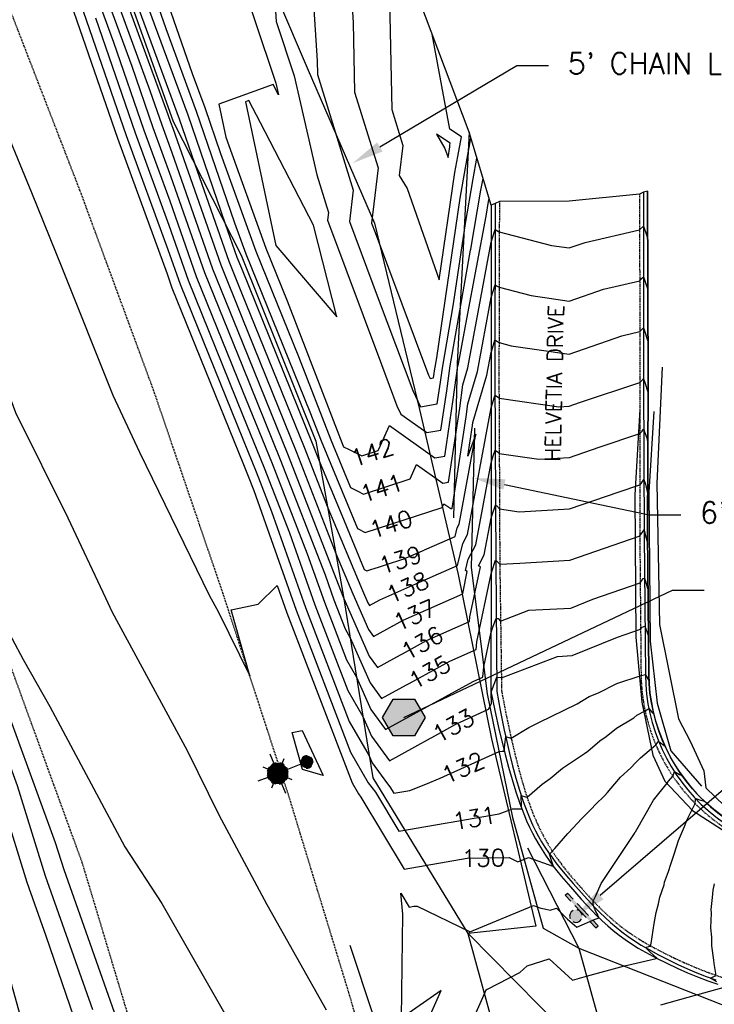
# Model space of a CAD drawing. Header units: feet. Extents: x 351431 to 355879, y 310968 to 329728.
# Tile 241 of 254: x 352441 to 352605, y 328402 to 328634. Entities that reach past the tile are written whole.
import ezdxf

# ---------------------------------------------------------------- set-up
doc = ezdxf.new("R2010")
doc.units = ezdxf.units.FT
doc.header["$MEASUREMENT"] = 0
doc.linetypes.add('D25', pattern=[0.375, 0.25, -0.125])
for name, color, linetype in [('ELIF', 153, 'LINKFENCE'), ('ELTCH-EG1', 253, 'Continuous'), ('ELTCN-EG1', 251, 'Continuous'), ('ELTNB-EG1', 55, 'Continuous'), ('ELTT', 3, 'Continuous'), ('ELUEU', 153, 'UE'), ('ELUTU', 153, 'UT'), ('ELYCB-BACK', 5, 'Continuous'), ('ELYCB-FL', 2, 'Continuous'), ('ELYSP', 1, 'D25'), ('ELYSS', 2, 'Continuous'), ('ESFLP', 4, 'Continuous'), ('ESFS', 153, 'Continuous'), ('ESGH', 1, 'Continuous'), ('ESMask', 155, 'Continuous'), ('ETFS', 6, 'Continuous'), ('ETGH', 4, 'Continuous'), ('ETIF', 4, 'Continuous'), ('ETRC', 2, 'Continuous'), ('ETTC', 252, 'Continuous')]:
    doc.layers.add(name, color=color, linetype=linetype)
doc.styles.add('ANNO-TOPO', font='simplex.shx')
doc.styles.add('L180', font='simplex.shx', dxfattribs={"height": 3.6})
doc.styles.add('L80', font='simplex', dxfattribs={"height": 4})
doc.styles.add('ROMANSM', font='romansm.shx')
doc.linetypes.add('LINKFENCE', pattern='A,0.25,-0.08,0.25,-0.08,["X",ROMANSM,S=0.08,R=0,X=-0.004,Y=-0.04],-0.12', length=0.78)
doc.linetypes.add('UE', pattern='A,0.25,-0.07,0.07,-0.07,0.07,-0.07,0.07,-0.07,0.25,-0.06,["UE",ROMANSM,S=0.08,R=0,X=-0.02,Y=-0.04],-0.175', length=1.225)
doc.linetypes.add('UT', pattern='A,0.25,-0.07,0.07,-0.07,0.07,-0.07,0.25,-0.08,["UT",ROMANSM,S=0.08,R=0,X=-0.04,Y=-0.04],-0.15', length=1.08)

# ---------------------------------------------------------------- blocks, each defined once
blk = doc.blocks.new('ESUFMALUM')
for p, q in [((0, -0.0295), (0, -0.0976)), ((-0.053, -0.0946), (-0.0354, -0.1123)), ((0.053, -0.0946), (0.0354, -0.1123)), ((-0.1, -0.1476), (-0.05, -0.1476)), ((-0.0354, -0.183), (-0.053, -0.2007)), ((0.0354, -0.183), (0.053, -0.2007)), ((0.05, -0.1476), (0.1, -0.1476)), ((0, -0.1976), (0, -0.2476))]:
    blk.add_line(p, q)
for centre, radius, start, end in [((0, 0), 0.0295, 153.6503, 206.3497), ((0, 0), 0.0295, 63.6503, 116.3497), ((0, 0), 0.0295, 333.6503, 26.3497), ((0, 0), 0.0295, 243.6503, 296.3497), ((0, -0.1476), 0.05, 166.7041, 193.2959), ((0, -0.1476), 0.05, 121.7041, 148.2959), ((0, -0.1476), 0.05, 76.7041, 103.2959), ((0, -0.1476), 0.05, 31.7041, 58.2959), ((0, -0.1476), 0.05, 346.7041, 13.2959), ((0, -0.1476), 0.05, 211.7041, 238.2959), ((0, -0.1476), 0.05, 301.7041, 328.2959), ((0, -0.1476), 0.05, 256.7041, 283.2959)]:
    blk.add_arc(centre, radius, start, end)
at = {"layer": 'ESMask'}
for points, const_width in [([(-0.0148, 0, 1), (0.0148, 0, 1)], 0.0295), ([(-0.025, -0.1476, 1), (0.025, -0.1476, 1)], 0.05)]:
    blk.add_lwpolyline(points, format="xyb", close=True, dxfattribs=dict(at, const_width=const_width))
blk = doc.blocks.new('ESIPUBSIGN')
at = {"layer": 'ESMask'}
h = blk.add_hatch(color=256, dxfattribs=at)
edge = h.paths.add_edge_path()
edge.add_arc((0, 0), 0.03, 90, 450)
for p, q in [((-0.03, 0.1047), (-0.0447, 0.1047)), ((-0.0447, 0.1047), (-0.0447, 0.066)), ((-0.03, 0.1047), (-0.03, 0.066)), ((-0.0447, 0.0381), (-0.0447, -0.0393)), ((-0.03, 0.0381), (-0.03, -0.0393)), ((-0.0447, -0.0672), (-0.0447, -0.1059)), ((-0.03, -0.0672), (-0.03, -0.1059)), ((-0.03, -0.1059), (-0.0447, -0.1059))]:
    blk.add_line(p, q)
for start, end in [(144.2314, 216.3563), (17.9702, 107.0495), (253.5383, 340.7883)]:
    blk.add_arc((0, 0), 0.03, start, end)
blk.add_solid([(-0.0447, -0.1059), (-0.03, -0.1059), (-0.0447, 0.1047), (-0.03, 0.1047)], dxfattribs=at)
blk = doc.blocks.new('TH')
blk.add_hatch(color=256).paths.add_polyline_path([(-0.05, 0.0866), (0.05, 0.0866), (0.1, 0), (0.05, -0.0866), (-0.05, -0.0866), (-0.1, 0)])
for p, q in [((-0.1, 0), (-0.05, 0.0866)), ((-0.05, 0.0866), (0.05, 0.0866)), ((0.05, 0.0866), (0.1, 0)), ((-0.05, -0.0866), (-0.1, 0)), ((0.1, 0), (0.05, -0.0866)), ((0.05, -0.0866), (-0.05, -0.0866))]:
    blk.add_line(p, q)

msp = doc.modelspace()

# ---------------------------------------------------------------- linework, layer by layer
at = {"layer": 'ELIF', "flags": 128}
for points in [[(352095.61, 329533.3), (352095.75, 329517.73), (352096.09, 329441.82), (352097.19, 329411.99), (352127.53, 329352.59), (352149.29, 329311.8), (352169.9, 329272.56), (352197.57, 329221.35), (352217.6, 329181.88), (352238.7, 329144.84), (352259.79, 329105.59), (352283.16, 329063.37), (352305.6, 329021.02), (352323.55, 328988.98), (352346.99, 328944.59), (352362.02, 328916.93), (352381.98, 328879.32), (352407.01, 328832.15), (352429.42, 328788.94), (352452.47, 328743.55), (352470.12, 328708.61), (352487.59, 328672.06), (352509.06, 328621.88), (352524.7, 328585.84), (352535.32, 328541.95), (352544.43, 328503.07), (352552.27, 328464.36), (352562.69, 328420.21), (352546.76, 328418.5), (352569.09, 328395.86), (352577.79, 328357.09), (352588.97, 328309.68), (352595.39, 328275.88), (352603.4, 328248.95), (352610.52, 328211.23), (352619.23, 328174.42), (352627.95, 328090.27), (352633.73, 328039.99), (352643.01, 327983.37), (352650.68, 327938.94), (352659.74, 327889), (352669.16, 327840.87), (352678.95, 327789.39), (352687.71, 327744.01), (352690.93, 327721.05)], [(352548.24, 328537.58), (352547.47, 328504.71), (352551.21, 328474.95), (352557.24, 328445.84), (352564.48, 328419.8), (352572.84, 328415.05), (352620.45, 328396.27), (352654.74, 328392.97), (352654.94, 328275.53)]]:
    msp.add_lwpolyline(points, dxfattribs=at)
at = {"layer": 'ELTCH-EG1', "flags": 128}
for points, elevation in [([(352509.97, 328704.83), (352503.88, 328673.45), (352512.8, 328657.63), (352518.45, 328651.39), (352519.64, 328633.11), (352520, 328616.73), (352525.52, 328598.9), (352523.97, 328585.89), (352524.81, 328583.66), (352537.43, 328550.05), (352537.8, 328549.28), (352538.58, 328549.41), (352538.74, 328550.44), (352538.83, 328551.1), (352539.36, 328554.12), (352544.89, 328591.78), (352546.13, 328598.92), (352547.41, 328605.88)], 145), ([(352446.8, 328379), (352435.97, 328417.63), (352433.33, 328427.35), (352421.49, 328462.17), (352417.72, 328474.34), (352404.2, 328516.23), (352402.66, 328521.01), (352395.87, 328542.52), (352397.89, 328544.59), (352398.8, 328550.43), (352409.63, 328523.82), (352411.58, 328518.57), (352427.59, 328477.41), (352431.49, 328466.75), (352442.72, 328430.62), (352447.19, 328417.98), (352459.41, 328382.45)], 125)]:
    msp.add_lwpolyline(points, dxfattribs=dict(at, elevation=elevation))
at = {"layer": 'ELTCN-EG1', "flags": 128}
for points, elevation in [([(352502.01, 328715.94), (352498.82, 328710.56), (352501.32, 328703.03), (352495.44, 328672.73), (352499.74, 328665.11), (352509.19, 328654.67), (352511.18, 328624.12), (352511.25, 328620.85), (352519.68, 328593.64), (352518.8, 328586.24), (352525.58, 328568.1), (352533.71, 328546.44), (352535.54, 328542.62), (352539.47, 328543.26), (352540.25, 328548.39), (352540.69, 328551.69), (352543.35, 328566.83), (352546.13, 328585.75), (352547.95, 328596.27), (352548.85, 328601.14)], 144), ([(352516.57, 328696.13), (352512.32, 328674.18), (352525.86, 328650.16), (352527.72, 328648.11), (352528.11, 328642.09), (352528.75, 328612.61), (352531.37, 328604.16), (352530.53, 328597.11), (352532.37, 328593.99), (352539.94, 328572.54), (352543.65, 328597.82), (352544.3, 328601.57), (352545.16, 328606.22), (352542.45, 328608), (352538.32, 328630.36)], 146), ([(352375.75, 328636.8), (352382.24, 328618.75), (352392.47, 328591.5), (352396.84, 328580.17), (352399.4, 328572.99), (352409.58, 328545.55), (352417.01, 328527.3), (352430.09, 328492.03), (352434.82, 328479.86), (352449.43, 328439.97), (352451.42, 328433.57), (352464.73, 328395.96)], 127), ([(352379.91, 328637.51), (352396.59, 328593.13), (352403.7, 328574.68), (352403.82, 328574.34), (352419.85, 328531.13), (352420.7, 328529.03), (352428.66, 328507.58), (352429.75, 328506.2), (352434.05, 328497.7), (352441.88, 328483.05), (352448.15, 328471.95), (352465.86, 328438.94), (352474.58, 328425.54), (352489.68, 328399.18)], 128), ([(352402.97, 328637.28), (352405.88, 328628.18), (352418.73, 328593.32), (352420.87, 328589.45), (352437.57, 328548.1), (352440.04, 328541.27), (352452.36, 328516.46), (352461.25, 328497.57), (352462.88, 328494.24), (352480.54, 328461.63), (352488.02, 328446.47), (352499.34, 328425.33), (352513.27, 328400.53)], 129), ([(352371.83, 328635.38), (352384.56, 328599.98), (352388.36, 328589.87), (352389.98, 328585.67), (352394.98, 328571.65), (352399.31, 328559.98), (352413.32, 328525.56), (352420.84, 328505.3), (352431.2, 328478.64), (352440.46, 328453.36), (352447.07, 328432.1), (352458.22, 328400.59)], 126), ([(352501.45, 328580.6), (352515.81, 328563.81), (352510.3, 328585.36), (352497.79, 328609.51), (352495.09, 328614.76), (352494.25, 328614.46), (352501.45, 328580.6)], 143), ([(352542.41, 328603.85), (352542.48, 328604.22), (352542.56, 328604.68), (352539.32, 328606.81), (352541.3, 328603.47), (352542.05, 328601.34), (352542.41, 328603.85)], 147), ([(352505.28, 328465.86), (352507.67, 328466.37), (352512.56, 328455.74), (352507.73, 328457.16), (352505.28, 328465.86)], 129), ([(352605.35, 328407.14), (352604.7, 328407.52), (352603.9, 328408.02), (352604.5, 328408.28), (352605.24, 328408.64), (352604.73, 328411.46), (352604.7, 328412.26), (352604.2, 328415.61), (352604.21, 328417.65), (352603.97, 328419.84), (352604.14, 328423.29), (352604.08, 328424.19), (352604.33, 328426.97), (352604.53, 328428.73), (352604.85, 328430.22)], 127), ([(352592.21, 328401.68), (352598.67, 328403.47), (352607.41, 328405.94)], 127)]:
    msp.add_lwpolyline(points, dxfattribs=dict(at, elevation=elevation))
at = {"layer": 'ELTT', "flags": 128}
for points in [[(352317.09, 328970.71), (352334.32, 328938.48), (352341.35, 328905.23), (352362.03, 328869.51), (352385.61, 328822.7), (352403.64, 328778.69), (352422.95, 328732.71), (352441.75, 328697.43), (352460, 328658.08), (352477.19, 328609.83), (352493.27, 328578.29), (352510.88, 328534.5), (352517.42, 328497.79), (352524.26, 328455.19), (352546.73, 328418.51), (352557.89, 328377.54), (352573.18, 328328.17), (352589.11, 328275.91), (352603.24, 328230.6), (352614.34, 328184.47), (352641.7, 328125.05), (352640.18, 328085.93), (352633.3, 328056.77)], [(352546.97, 328607.3), (352544.18, 328552.8), (352543.34, 328516.46)], [(352560.73, 328438.69), (352572.84, 328415.05), (352578.53, 328394.6), (352591.54, 328360.9), (352599.9, 328315.51), (352619.25, 328259.78), (352628.68, 328211.28), (352619.23, 328174.42), (352655.21, 328141.59), (352697.81, 328113.39), (352712.69, 328127.58), (352724.88, 328146.93)]]:
    msp.add_lwpolyline(points, dxfattribs=at)
at = {"layer": 'ELUEU', "flags": 128}
for points in [[(352587.21, 328541.95), (352586.07, 328521.86), (352586.29, 328488.33), (352587.71, 328472.97), (352590.27, 328460.49), (352593.11, 328454.39), (352599.69, 328447.46), (352610.3, 328440.68), (352621.85, 328437.37), (352652.05, 328434.93), (352670.28, 328434.99)], [(352590.56, 328541.51), (352589.35, 328522.47), (352589.71, 328487.41), (352591.29, 328472.8), (352594.54, 328461.54), (352601.75, 328453.23)]]:
    msp.add_lwpolyline(points, dxfattribs=at)
at = {"layer": 'ELUTU', "flags": 128}
msp.add_lwpolyline([(352592.53, 328551.9), (352591.25, 328524.63), (352591.89, 328491.32), (352596.37, 328469.1), (352599.1, 328463.83), (352602.3, 328456.84), (352602.83, 328452.85), (352607.18, 328448.55), (352619.75, 328441.07), (352638.12, 328438.22), (352651.4, 328436.89), (352651.08, 328417.59), (352650.11, 328394.64), (352655.18, 328395.6)], dxfattribs=at)
at = {"layer": 'ELYCB-BACK', "flags": 128}
msp.add_lwpolyline([(352589.01, 328593.42), (352589.19, 328547.89), (352589.07, 328512.95), (352589.32, 328479.62, 0.449046), (352637, 328438.46)], format="xyb", dxfattribs=at)
msp.add_lwpolyline([(352552.2, 328590.09), (352552.19, 328549.65), (352552.17, 328505.74), (352552.08, 328475.58), (352553.02, 328471.07), (352554.1, 328466.32), (352554.76, 328463.58), (352555.49, 328460.69), (352556.28, 328457.73), (352557.12, 328454.77), (352558.01, 328451.89), (352558.94, 328449.16), (352559.9, 328446.66), (352560.56, 328445.08), (352561.24, 328443.59), (352561.93, 328442.16), (352562.65, 328440.79), (352563.4, 328439.47), (352564.18, 328438.19), (352564.99, 328436.94), (352565.85, 328435.71), (352566.74, 328434.48), (352567.69, 328433.25), (352568.69, 328432.02), (352570.87, 328429.47), (352573.44, 328426.58), (352574.68, 328425.23), (352575.91, 328423.93), (352577.14, 328422.68), (352578.38, 328421.48), (352579.66, 328420.32), (352580.97, 328419.21), (352582.33, 328418.13), (352583.76, 328417.08), (352585.27, 328416.06), (352586.87, 328415.06), (352588.57, 328414.09), (352591.14, 328412.73), (352593.63, 328411.48), (352596.07, 328410.33), (352598.47, 328409.27), (352600.86, 328408.3), (352603.23, 328407.39), (352605.62, 328406.54)], dxfattribs=at)
at = {"layer": 'ELYCB-FL', "flags": 128}
msp.add_lwpolyline([(352588.14, 328593.19), (352588.08, 328548.52), (352588.22, 328512.31), (352588.55, 328479.44, 0.452535), (352637.14, 328437.48)], format="xyb", dxfattribs=at)
msp.add_lwpolyline([(352553.13, 328590.5), (352553.08, 328549.71), (352553.26, 328505.73), (352553.52, 328475.54), (352554.34, 328471.11), (352555.29, 328466.44), (352555.88, 328463.75), (352556.54, 328460.91), (352557.26, 328458.01), (352558.04, 328455.11), (352558.86, 328452.28), (352559.73, 328449.6), (352560.64, 328447.14), (352561.29, 328445.59), (352561.95, 328444.12), (352562.64, 328442.71), (352563.35, 328441.37), (352564.09, 328440.08), (352564.87, 328438.82), (352565.68, 328437.59), (352566.54, 328436.38), (352567.44, 328435.18), (352568.38, 328433.98), (352570.43, 328431.53), (352571.53, 328430.27), (352574.11, 328427.38), (352576.59, 328424.72), (352577.83, 328423.47), (352579.07, 328422.27), (352580.35, 328421.1), (352581.66, 328419.98), (352583.02, 328418.88), (352584.45, 328417.82), (352585.96, 328416.79), (352587.55, 328415.78), (352589.25, 328414.79), (352591.64, 328413.49), (352593.96, 328412.29), (352596.23, 328411.19), (352598.47, 328410.18), (352600.7, 328409.25), (352602.91, 328408.38), (352605.15, 328407.57)], dxfattribs=at)
at = {"layer": 'ELYSP', "flags": 128}
for points in [[(353471.72, 327016.93), (353473.34, 327010.98), (353472.52, 327009.02), (353471.62, 327006.97), (353470.51, 327004.55), (353469.26, 327002.01), (353468.62, 327000.78), (353467.98, 326999.62), (353467.34, 326998.56), (353466.65, 326997.54), (353465.94, 326996.63), (353465.19, 326995.8), (353464.4, 326995.03), (353463.54, 326994.28), (353462.13, 326993.13), (353461.13, 326992.37), (353460.16, 326991.7), (353459.21, 326991.1), (353458.24, 326990.54), (353457.22, 326990.02), (353455.54, 326989.23), (353454.49, 326988.79), (353453.49, 326988.42), (353452.52, 326988.1), (353451.54, 326987.83), (353448.89, 326987.21), (353447.91, 326987.04), (353446.82, 326986.91), (353444.77, 326986.74), (353443.53, 326986.67), (353388.81, 326985.74), (353337.93, 326985.19), (353285.83, 326984.43), (353278.62, 326984.26), (353275.06, 326984.3), (353251.07, 326983.96), (353247.35, 326983.9), (353235.33, 326983.74), (353183.52, 326983), (353128.81, 326982.2), (353075.89, 326981.55), (353023, 326980.85), (353003.29, 326980.55), (352993.9, 326981.65), (352990.75, 326982.77), (352987.72, 326983.93), (352986.57, 326984.42), (352985.51, 326984.9), (352984.15, 326985.64), (352982.5, 326986.63), (352981, 326987.59), (352980.26, 326988.11), (352979.11, 326989.01), (352976.77, 326990.94), (352975.7, 326991.85), (352974.68, 326992.79), (352973.68, 326993.8), (352972.7, 326994.93), (352972.21, 326995.56), (352971.5, 326996.53), (352970.77, 326997.61), (352969.31, 326999.92), (352967.94, 327002.27), (352966.75, 327004.39), (352965.3, 327007.13), (352962.8, 327012.74), (352957.95, 327026.2), (352945.57, 327052.16), (352923.15, 327098.73), (352900.12, 327145.49), (352876.71, 327192.33), (352852.27, 327239.45), (352828.96, 327285.33), (352805.94, 327331.02), (352784.84, 327377.71), (352765.38, 327424.66), (352747.38, 327470.35), (352729.62, 327519.27), (352711.13, 327568.23), (352695.97, 327611.17), (352680.91, 327659.05), (352668.26, 327707.91), (352656.73, 327756.8), (352645.41, 327805.7), (352634.18, 327854.5), (352629.81, 327868.64), (352624.01, 327903.23), (352616.53, 327952.87), (352608.23, 328002.03), (352600.06, 328051.62), (352591.29, 328101.07), (352580.88, 328154.88), (352570.37, 328203.91), (352559.3, 328252.38), (352547.15, 328301.25), (352534.24, 328349.81), (352518.99, 328403.42), (352504.39, 328451.26), (352488.93, 328498.79), (352472.68, 328546.31), (352455.4, 328593.22), (352428.81, 328661.94), (352411.59, 328708.61), (352393.97, 328755.74), (352373.41, 328801.56), (352361.41, 328828.11), (352340.34, 328873.39), (352318.03, 328918.29), (352294.6, 328962.5), (352287.43, 328978.54), (352284.98, 328987.24), (352274.18, 329000.14), (352270.06, 329005.4), (352268.05, 329008.33), (352245.45, 329048.88), (352220.78, 329092.58), (352196.74, 329136.66), (352173.48, 329180.77), (352149.62, 329224.82), (352125.54, 329268.72), (352101.8, 329312.58), (352077.73, 329356.42), (352053.85, 329400.26), (352028.64, 329446.1), (352005.1, 329487.53), (352002.23, 329492.52), (352001.22, 329494.95), (352003.34, 329495.44), (352005.77, 329496.35), (352007.01, 329499.72), (352007.48, 329505.59), (351999.79, 329504.42), (351998.98, 329504.41), (351997.72, 329504.42, -0.123639), (351998.25, 329529.38), (352000.21, 329534.16), (352001.79, 329537.24), (352004.97, 329541.63), (352015.31, 329551.42), (352026.23, 329556.61), (352036.34, 329559.87), (352047.35, 329562.38), (352057.58, 329563.77), (352099.51, 329564.28)], [(351862.52, 329554.66), (351868.48, 329538.31), (351869.42, 329535.95), (351870.63, 329533.34), (351871.84, 329531.02), (351898.68, 329481.43), (351924.63, 329434.28), (351928.34, 329428.36), (351931.88, 329424.34), (351933, 329422.54), (351952.19, 329389.41), (351978.48, 329342.28), (352004.81, 329294.75), (352030.84, 329247.33), (352060.63, 329194.08), (352086.79, 329146.62), (352116.65, 329092.67), (352140.95, 329048.32), (352164.81, 329004.89), (352188.15, 328962.14), (352212.85, 328916.49), (352228.2, 328887.95), (352236.33, 328872.41), (352258.49, 328829.36), (352280.54, 328783.38), (352290.03, 328762.79), (352309.71, 328719.23), (352329.72, 328673.69), (352349.1, 328626.81), (352367.07, 328581.15), (352373.57, 328564.01), (352390.32, 328517.88), (352406.22, 328471.17), (352421.7, 328424.27), (352436.86, 328376.11), (352450.25, 328329.8), (352462.61, 328281.12), (352475.09, 328231.87), (352486.25, 328185.11), (352496.74, 328135.09), (352505.62, 328086.27), (352514.54, 328033.94), (352521.76, 327989.77), (352531.3, 327933.73), (352538.7, 327889.39), (352547.72, 327833.41), (352554.93, 327789.91), (352563.81, 327734.73), (352571.11, 327689.55), (352579.84, 327635.26), (352587.38, 327589.57), (352596.28, 327533.25), (352603.29, 327489.34), (352612.56, 327432.99), (352619.66, 327389.61), (352628.79, 327333.57), (352636.36, 327289.78), (352645.14, 327234.58), (352652.62, 327189.46), (352661.63, 327134.08), (352668.69, 327089.35), (352675.89, 327044.48), (352682.73, 327000.59), (352686.56, 326976.32), (352694.26, 326927.21), (352698.66, 326895.64), (352706.97, 326847.16), (352714.25, 326799.55), (352722.48, 326747.2), (352729.75, 326701.34), (352737.97, 326649.53), (352746.56, 326595.61), (352754.07, 326548.63), (352762.09, 326498.76), (352770.28, 326448.66), (352778.28, 326399.02), (352786.42, 326348.21), (352794.41, 326298.89), (352802.47, 326248.63), (352810.51, 326199.31), (352818.65, 326148.92), (352826.64, 326099.4), (352835.05, 326048.43), (352843, 325999.3), (352851.33, 325946.41), (352858.97, 325899.03), (352867.02, 325848.86), (352874.94, 325799.46), (352883.36, 325747.23), (352891.16, 325699.21), (352899.48, 325647.1), (352907.27, 325599.21), (352915.42, 325548.05), (352923.22, 325499.12), (352931.65, 325447.72), (352940.42, 325398.62), (352949.15, 325347.91), (352957.47, 325299.11), (352966.11, 325246.23), (352973.26, 325199.22), (352981.71, 325147.47), (352989.51, 325099.49), (352994.9, 325068.59), (353000.4, 325032.81), (353006.91, 324993.6), (353012.12, 324957.22), (353021.58, 324898.88), (353029.63, 324849.76), (353037.69, 324799.9), (353045.8, 324751.02), (353054.11, 324701.43), (353062.02, 324652.29), (353070.04, 324602.96), (353077.96, 324553.87), (353085.91, 324505.09), (353094.14, 324454.84), (353102.2, 324406.14), (353110.06, 324356.36), (353118.02, 324307.22), (353125.92, 324257.7), (353133.91, 324207.71), (353141.65, 324159.13), (353149.64, 324109.53), (353157.86, 324060.15), (353165.85, 324010.86), (353173.75, 323961.19), (353181.54, 323912.02), (353189.31, 323862.86), (353197.18, 323812.79), (353205.17, 323763.84), (353213.16, 323713.91), (353220.85, 323664.89), (353228.93, 323615.88), (353236.82, 323566.31), (353244.93, 323517.07), (353252.73, 323467.46), (353260.77, 323417.72), (353268.41, 323368.86), (353276.49, 323319.6), (353284.34, 323270.41), (353292.33, 323221.36), (353299.99, 323171.68), (353307.93, 323122.47), (353316.1, 323072.76), (353323.86, 323023.29), (353332.53, 322971.2), (353340.22, 322922.22), (353347.13, 322874.57), (353353.74, 322823.54), (353359.62, 322773.77), (353365.17, 322724.35), (353370.3, 322674.05), (353375.32, 322625.03), (353379.87, 322575.18), (353384.18, 322525.33), (353387.85, 322475.76), (353391.39, 322426.12), (353394.47, 322376.08), (353397.29, 322326.88), (353399.17, 322276.61), (353401.08, 322227.34), (353402.1, 322175.29), (353403.06, 322127.63), (353403.66, 322075.2), (353403.64, 322026.39), (353403.67, 321975.84), (353403.97, 321926.36), (353403.89, 321875.83), (353404, 321870.12), (353405.85, 321868.24), (353409.01, 321827.04), (353412.79, 321812.81), (353417.65, 321807.44), (353422.66, 321811.83), (353426.67, 321827.75), (353429.86, 321842.46), (353429.64, 321876.49), (353429.54, 321926.15), (353429.75, 321976.4), (353429.79, 322027.56), (353429.97, 322076.64), (353429.72, 322128.27), (353429.25, 322177.1), (353428.85, 322227.79), (353428.22, 322277.97), (353427.15, 322328.04), (353425.56, 322378.43), (353423.62, 322427.85), (353421.45, 322478.53), (353418.44, 322525.97), (353414.47, 322578.5), (353410.55, 322629.29), (353406.58, 322678.66), (353401.12, 322728.54), (353395.2, 322777.93), (353389.23, 322827.82), (353382.69, 322878.03), (353375.18, 322928.17), (353367.76, 322976.62), (353359.81, 323029.14), (353352.32, 323077.72), (353344.64, 323128.12), (353336.86, 323177.53), (353329.17, 323226.11), (353321.25, 323275.45), (353313.08, 323325.09), (353304.98, 323374.58), (353296.9, 323424.28), (353289.12, 323472.69), (353281.01, 323522.56), (353272.96, 323571.98), (353264.82, 323621.91), (353256.83, 323670.94), (353248.87, 323720.32), (353240.85, 323769.6), (353233.06, 323818.82), (353224.88, 323868.78), (353216.97, 323917.79), (353209, 323967.62), (353201.01, 324016.34), (353192.87, 324065.93), (353184.88, 324115.09), (353176.89, 324164.41), (353168.84, 324213.83), (353160.97, 324263.08), (353152.94, 324312.58), (353144.91, 324361.58), (353136.98, 324411.25), (353129.01, 324459.9), (353120.97, 324509.72), (353111.8, 324559.29), (353103.71, 324608.2), (353096.64, 324657.7), (353088.4, 324707.05), (353080.52, 324756.9), (353072.54, 324806.18), (353064.63, 324854.91), (353056.29, 324905.17), (353046.88, 324963), (353040.5, 325001.65), (353034.51, 325038.43), (353032.08, 325056.91), (353025.4, 325088.03), (353026.74, 325090.76), (353025.08, 325099.84), (353017.26, 325149.09), (353009.07, 325199.67), (353001.18, 325249.31), (352992.9, 325300.49), (352985.13, 325349.2), (352977.11, 325399.98), (352969.08, 325449.2), (352960.89, 325500.26), (352953.27, 325549.21), (352944.97, 325600.34), (352937.08, 325649), (352928.75, 325700.88), (352920.89, 325749.35), (352912.73, 325800.14), (352904.9, 325849.4), (352896.71, 325900.39), (352888.84, 325949.1), (352880.4, 326000.29), (352872.64, 326049.08), (352864.39, 326099.28), (352856.34, 326149.02), (352848.26, 326199.2), (352840.19, 326249.08), (352832.22, 326298.89), (352824.01, 326349.18), (352815.93, 326399.61), (352807.57, 326449.38), (352799.67, 326499.18), (352791.56, 326549.6), (352782.84, 326599.22), (352774.42, 326655.56), (352766.72, 326704.51), (352759.08, 326752.71), (352751.12, 326803.37), (352743.48, 326851.72), (352736.98, 326891.46), (352731.78, 326926.57), (352723.7, 326979.14), (352719.25, 327005.2), (352712.08, 327050.01), (352704.85, 327094.46), (352697.35, 327139.97), (352688.23, 327195.49), (352680.89, 327240.25), (352672.13, 327294.7), (352664.68, 327340.33), (352655.67, 327395.92), (352648.53, 327439.83), (352639.52, 327495.27), (352632.47, 327539.74), (352623.57, 327595.47), (352616.32, 327639.82), (352607.25, 327696.56), (352600.2, 327740.15), (352591.08, 327795.89), (352583.74, 327839.91), (352574.34, 327896.71), (352567.07, 327939.86), (352557.56, 327996.32), (352550.22, 328040.19), (352541.44, 328091.31), (352531.4, 328143.34), (352531.45, 328143.34), (352520.62, 328192.63), (352509.03, 328240.63), (352496.55, 328290.59), (352483.55, 328339.04), (352470.58, 328386.05), (352455.86, 328435.02), (352438.97, 328481.36), (352424.2, 328530.36), (352407.62, 328575.42), (352400.09, 328594.71), (352382.61, 328639.43), (352363.23, 328687.59), (352344.26, 328731.71), (352323.27, 328778.58), (352313.92, 328797.66), (352289.67, 328845.52), (352266.59, 328888.4), (352258.52, 328902.89), (352241.23, 328932.66), (352222.63, 328964.17), (352215.23, 328975.86), (352188.32, 329018), (352161.34, 329060.22), (352134.23, 329102.69), (352100.69, 329155.16), (352074.93, 329201.67), (352045.48, 329255.23), (352019.65, 329301.99), (351992.93, 329350.38), (351967.17, 329397.28), (351942.01, 329443.17), (351916.49, 329489.9), (351902.82, 329514.6), (351891.6, 329531.22), (351884.34, 329540.62), (351870.15, 329558.58, 1.1946), (351862.45, 329554.85)], [(352587.17, 328592.67), (352587.24, 328548.57), (352587.23, 328511.79), (352587.52, 328479.57, 0.443283), (352636.47, 328436.35)]]:
    msp.add_lwpolyline(points, format="xyb", dxfattribs=at)
msp.add_lwpolyline([(352554.13, 328590.98), (352554.02, 328549.75), (352554.22, 328505.74), (352554.65, 328475.63), (352555.48, 328471.27), (352556.44, 328466.67), (352557.03, 328464.02), (352557.68, 328461.23), (352558.4, 328458.37), (352559.17, 328455.5), (352559.98, 328452.71), (352560.83, 328450.07), (352561.71, 328447.64), (352562.33, 328446.09), (352562.97, 328444.62), (352563.62, 328443.22), (352564.29, 328441.87), (352564.99, 328440.57), (352565.73, 328439.3), (352566.5, 328438.06), (352567.31, 328436.84), (352568.16, 328435.63), (352569.07, 328434.43), (352570.03, 328433.21), (352571.05, 328431.97), (352572.13, 328430.71), (352574.66, 328427.87), (352575.89, 328426.54), (352577.11, 328425.26), (352578.33, 328424.04), (352579.57, 328422.87), (352580.84, 328421.74), (352582.15, 328420.65), (352583.5, 328419.6), (352584.92, 328418.57), (352586.42, 328417.57), (352588, 328416.6), (352589.68, 328415.64), (352592.13, 328414.33), (352594.51, 328413.13), (352596.84, 328412.03), (352599.13, 328411.02), (352601.41, 328410.08), (352603.67, 328409.2), (352605.96, 328408.39), (352608.27, 328407.61), (352610.62, 328406.87), (352613.03, 328406.15), (352618.09, 328404.73), (352620.78, 328404.01), (352622.13, 328403.71), (352623.59, 328403.48), (352625.13, 328403.31), (352626.71, 328403.2), (352628.28, 328403.13), (352629.82, 328403.11), (352632.62, 328403.13), (352634.8, 328403.21), (352636.2, 328403.3), (352660.27, 328403.46)], dxfattribs=at)
at = {"layer": 'ELYSS', "flags": 128}
msp.add_lwpolyline([(352518.87, 328415.74), (352529.91, 328382.62), (352545.9, 328316.2), (352558.89, 328267.45), (352567.68, 328232.64), (352578.5, 328183.68), (352592.36, 328127.43), (352599.28, 328085.68), (352607.72, 328037.73), (352615.48, 327983.68), (352622.58, 327934.19), (352630.35, 327884.48), (352641.47, 327835.72), (352652.14, 327786.28), (352663.45, 327734.26), (352675.37, 327681.56), (352691.51, 327634.52), (352703.37, 327630.11), (352707.14, 327622.05), (352701.02, 327606.48)], dxfattribs=at)
at = {"layer": 'ETFS', "linetype": 'ByBlock', "lineweight": -2}
msp.add_lwpolyline([(352577.88, 328427.5), (352708.16, 328539.47)], dxfattribs=at)
at = {"layer": 'ETFS'}
msp.add_solid([(352578.69, 328426.55), (352572.19, 328422.61), (352577.07, 328428.45)], dxfattribs=at)
at = {"layer": 'ETGH', "linetype": 'ByBlock', "lineweight": -2}
msp.add_line((352594.92, 328499.4), (352602.42, 328499.4), dxfattribs=at)
at = {"layer": 'ETIF', "linetype": 'ByBlock', "lineweight": -2}
for p, q in [((352558.22, 328623), (352565.72, 328623)), ((352589.42, 328517.17), (352596.92, 328517.17))]:
    msp.add_line(p, q, dxfattribs=at)
for points in [[(352525.96, 328603.82), (352558.22, 328623)], [(352555.33, 328524.29), (352589.42, 328517.17)]]:
    msp.add_lwpolyline(points, dxfattribs=at)
at = {"layer": 'ETIF'}
for points in [[(352526.59, 328602.74), (352519.51, 328599.98), (352525.32, 328604.89)], [(352555.07, 328523.07), (352547.99, 328525.83), (352555.58, 328525.52)]]:
    msp.add_solid(points, dxfattribs=at)

# ---------------------------------------------------------------- block references
at = {"layer": 'ESFLP', "xscale": 49.99999999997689, "yscale": 49.99999999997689, "zscale": 49.99999999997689, "rotation": 291.6845057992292}
msp.add_blockref('ESUFMALUM', (352508.73, 328458.93), dxfattribs=at)
at = {"layer": 'ESFS', "xscale": 49.99999999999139, "yscale": 49.99999999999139, "zscale": 49.99999999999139, "rotation": 223.0147064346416}
msp.add_blockref('ESIPUBSIGN', (352572.19, 328422.61), dxfattribs=at)
at = {"layer": 'ESGH', "xscale": 50, "yscale": 50, "zscale": 50}
msp.add_blockref('TH', (352531.6, 328469.4), dxfattribs=at)

# ---------------------------------------------------------------- texts
at = {"layer": 'ETIF', "char_height": 5, "attachment_point": 1, "style": 'ANNO-TOPO'}
for s, insert in [("5' CHAIN LINK FENCE", (352570.22, 328626)), ("6' WOOD FENCE", (352601.42, 328520.17))]:
    msp.add_mtext(s, dxfattribs=dict(at, insert=insert))

# ---------------------------------------------------------------- next in the draw order: texts
at = {"layer": 'ETRC', "insert": (352564.82, 328529.62), "char_height": 3.6, "width": 43.0372, "attachment_point": 1, "rotation": 88.6386, "style": 'L180', "bg_fill": 3, "box_fill_scale": 1.5, "bg_fill_color": 256, "bg_fill_true_color": 13158600, "bg_fill_transparency": 16324528}
msp.add_mtext('HELVETIA DRIVE', dxfattribs=at)
at = {"layer": 'ETTC', "char_height": 4, "attachment_point": 5, "style": 'L80', "bg_fill": 3, "box_fill_scale": 1.2, "bg_fill_color": 256}
for s, insert, rotation, bg_fill_transparency in [('{142}', (352524.16, 328531.83, 142), 17.9826, 7018844), ('{141}', (352526.37, 328523.4, 141), 17.9826, 7018849), ('{140}', (352528.57, 328514.96, 140), 17.9826, 7018854), ('{139}', (352530.78, 328506.52, 139), 17.9826, 7018859), ('{133}', (352543.3, 328467.48, 133), 28.7385, 7018884), ('{132}', (352545.55, 328457.55, 132), 24.4046, 7018889), ('{131}', (352548.24, 328445.68, 131), 9.7026, 7018894), ('{130}', (352550.36, 328436.3, 130), 0.9517, 7018899)]:
    msp.add_mtext(s, dxfattribs=dict(at, insert=insert, rotation=rotation, bg_fill_transparency=bg_fill_transparency))

# ---------------------------------------------------------------- next in the draw order: linework, layer by layer
at = {"layer": 'ELTCH-EG1', "elevation": 140, "flags": 128}
msp.add_lwpolyline([(352465.61, 328660.11), (352475.52, 328631.69), (352482.66, 328612.24), (352491.71, 328585.97), (352494.38, 328578.6), (352509.47, 328541.42), (352512.1, 328534.6), (352520.65, 328513.89), (352522.48, 328512.98), (352540.63, 328518.87), (352541.03, 328519.77), (352542.66, 328518.61), (352543.02, 328518.67), (352546.29, 328540.22), (352546.71, 328543.32), (352548.96, 328550.92), (352552.19, 328568.38), (352552.65, 328569.86), (352553.11, 328571.34), (352553.62, 328571.05), (352554.07, 328570.75), (352561.65, 328568.79), (352570.54, 328567.52), (352578.68, 328570.34), (352587.21, 328572.3), (352587.59, 328572.71), (352588.11, 328573.19), (352588.56, 328571.82), (352589.1, 328570.23)], dxfattribs=at)
at = {"layer": 'ELTCN-EG1', "flags": 128}
for points, elevation in [([(352490.02, 328734.27), (352486.01, 328727.52), (352485.44, 328709.37), (352486.89, 328673.53), (352487.11, 328672.61), (352487.38, 328671.82), (352499.92, 328657.95), (352501.52, 328633.38), (352505.79, 328620.57), (352511.09, 328597.22), (352513.83, 328588.38), (352513.62, 328586.58), (352526.36, 328552.53), (352529.99, 328542.84), (352530.93, 328540.88), (352537.01, 328536.56), (352540.36, 328537.11), (352541.76, 328546.35), (352542.56, 328552.28), (352547.35, 328579.53), (352547.37, 328579.72), (352549.78, 328593.62), (352550.29, 328596.4)], 143), ([(352467.86, 328660.92), (352481.73, 328621.14), (352484.67, 328613.13), (352488.4, 328602.31), (352496.74, 328579.27), (352506.79, 328554.48), (352514.38, 328534.8), (352519.03, 328523.55), (352522.11, 328522.01), (352533.11, 328525.59), (352534.61, 328528.97), (352540.78, 328524.59), (352542.13, 328524.82), (352544.78, 328542.26), (352545.52, 328547.77), (352546.72, 328551.8), (352552.2, 328581.38), (352552.98, 328583.9), (352553.13, 328584.37), (352553.95, 328583.91), (352554.11, 328583.8), (352566.38, 328580.61), (352570.55, 328580.02), (352574.36, 328581.34), (352587.19, 328584.29), (352587.34, 328584.45), (352588.13, 328585.16), (352588.8, 328583.13), (352589.05, 328582.37)], 141), ([(352491.47, 328648.71), (352501.42, 328618.84), (352502.04, 328616.13), (352500.82, 328618.51), (352487.96, 328613.91), (352489.62, 328606.1), (352499.09, 328579.93), (352504.12, 328567.54), (352516.67, 328535), (352517.41, 328533.2), (352521.74, 328531.05), (352525.59, 328532.3), (352528.2, 328538.18), (352538.89, 328530.58), (352541.24, 328530.97), (352543.27, 328544.3), (352544.34, 328552.22), (352544.47, 328552.68), (352546.45, 328563.34), (352551, 328587.48), (352551.6, 328590.97), (352551.73, 328591.66)], 142), ([(352530.6, 328383), (352540.42, 328405.05), (352531.09, 328398.55), (352531.35, 328423.07), (352530.93, 328428.01), (352532.89, 328424.74), (352534, 328424.93), (352534.72, 328424.94), (352547.07, 328419), (352546.99, 328418.83), (352562.17, 328425.09), (352563.9, 328424.47), (352564.28, 328424.38), (352564.75, 328424.28), (352566.07, 328424.04), (352567.59, 328424.51), (352570.21, 328421.89), (352572.41, 328420.01), (352576.69, 328421.9), (352577.66, 328422.18), (352577.43, 328422.62), (352577.3, 328422.87), (352576.9, 328423.69), (352576.48, 328424.6), (352576.4, 328424.77), (352576.29, 328425.05), (352576.25, 328425.6), (352576.25, 328426.16), (352576.75, 328427.26), (352578.15, 328430.25), (352585.96, 328442.06), (352586.03, 328442.24), (352586.07, 328442.3), (352586.18, 328442.46), (352590.47, 328449.92), (352593.66, 328453.92), (352593.99, 328454.43), (352595, 328455.59), (352595.14, 328455.93), (352595.38, 328456.65), (352596.6, 328455.99), (352597.21, 328455.7)], 129), ([(352544.47, 328390.47), (352551.11, 328405.38), (352551.14, 328405.32), (352558.96, 328409.33), (352560.7, 328410.87), (352565.88, 328412.52), (352571.36, 328407.52), (352574.67, 328408.48), (352583.65, 328410.91), (352585.32, 328411.26), (352587.36, 328411.74), (352591.08, 328412.65), (352591.22, 328412.69), (352591.15, 328412.74), (352590.96, 328412.92), (352589.1, 328414.64), (352588.56, 328415.19), (352589.61, 328415.5), (352589.82, 328415.56), (352589.87, 328415.98), (352589.91, 328416.13), (352590.65, 328420.86), (352591.05, 328423.47), (352591.66, 328425.5), (352591.95, 328427.08), (352592.94, 328429.97), (352593.07, 328430.61), (352594.03, 328433.12), (352594.21, 328433.81), (352594.34, 328434.16), (352595.22, 328436.98), (352595.85, 328438.95), (352596.33, 328440.43), (352597.73, 328443.69), (352598.36, 328445.4), (352600.32, 328449.1), (352600.34, 328450.16), (352600.35, 328450.32), (352600.41, 328450.3), (352600.47, 328450.28), (352601.56, 328449.94), (352602.46, 328449.67)], 128)]:
    msp.add_lwpolyline(points, dxfattribs=dict(at, elevation=elevation))

# ---------------------------------------------------------------- next in the draw order: texts
at = {"layer": 'ETTC', "insert": (352532.47, 328500.03, 138), "char_height": 4, "attachment_point": 5, "rotation": 23.86, "style": 'L80', "bg_fill": 3, "box_fill_scale": 1.2, "bg_fill_color": 256, "bg_fill_transparency": 7018864}
msp.add_mtext('{138}', dxfattribs=at)

# ---------------------------------------------------------------- next in the draw order: linework, layer by layer
at = {"layer": 'ELTCN-EG1', "elevation": 139, "flags": 128}
msp.add_lwpolyline([(352469.31, 328642.25), (352480.65, 328611.35), (352489.49, 328585.72), (352492.26, 328577.81), (352493.3, 328575.23), (352510, 328534.04), (352511.78, 328529.47), (352516.96, 328517.1), (352522.27, 328504.24), (352522.86, 328503.95), (352531.63, 328506.8), (352543.7, 328512.06), (352544.17, 328514.08), (352544.61, 328514.92), (352548.58, 328536.13), (352546.71, 328530.99), (352547.8, 328538.17), (352547.89, 328538.87), (352551.2, 328550.04), (352552.19, 328555.37), (352552.33, 328555.83), (352553.09, 328558.31), (352553.3, 328558.19), (352554.04, 328557.71), (352556.91, 328556.96), (352570.54, 328555.02), (352583.01, 328559.35), (352587.23, 328560.32), (352587.83, 328560.97), (352588.1, 328561.21), (352588.33, 328560.51), (352589.15, 328558.09)], dxfattribs=at)

# ---------------------------------------------------------------- next in the draw order: texts
at = {"layer": 'ETTC', "insert": (352534.17, 328493.53, 137), "char_height": 4, "attachment_point": 5, "rotation": 23.86, "style": 'L80', "bg_fill": 3, "box_fill_scale": 1.2, "bg_fill_color": 256, "bg_fill_transparency": 7018869}
msp.add_mtext('{137}', dxfattribs=at)

# ---------------------------------------------------------------- next in the draw order: linework, layer by layer
at = {"layer": 'ELTCN-EG1', "elevation": 138, "flags": 128}
msp.add_lwpolyline([(352463.1, 328652.8), (352478.64, 328610.47), (352482.34, 328599.73), (352490.34, 328576.91), (352493.36, 328569.45), (352508.11, 328533.07), (352513.68, 328518.77), (352521.84, 328499.3), (352523.12, 328496.38), (352523.53, 328495.82), (352525.94, 328497.15), (352536.53, 328501.83), (352544.26, 328505.2), (352545.48, 328510.38), (352546.59, 328512.52), (352552.18, 328542.38), (352552.99, 328544.98), (352553.1, 328545.31), (352553.94, 328544.77), (352554.04, 328544.66), (352568.11, 328542.59), (352570.57, 328542.73), (352572.98, 328543.57), (352587.24, 328548.33), (352587.45, 328548.56), (352588.07, 328549.22), (352588.08, 328549.24), (352588.1, 328549.2), (352588.39, 328548.35), (352589.15, 328546.15), (352589.19, 328545.97)], dxfattribs=at)

# ---------------------------------------------------------------- next in the draw order: texts
at = {"layer": 'ETTC', "insert": (352535.9, 328486.93, 136), "char_height": 4, "attachment_point": 5, "rotation": 28.7385, "style": 'L80', "bg_fill": 3, "box_fill_scale": 1.2, "bg_fill_color": 256, "bg_fill_transparency": 7018874}
msp.add_mtext('{136}', dxfattribs=at)

# ---------------------------------------------------------------- next in the draw order: linework, layer by layer
at = {"layer": 'ELTCN-EG1', "elevation": 137, "flags": 128}
msp.add_lwpolyline([(352459.06, 328657.66), (352476, 328611.42), (352476.61, 328609.65), (352477.13, 328608.23), (352488.43, 328576.01), (352493.42, 328563.68), (352506.22, 328532.1), (352515.59, 328508.07), (352519.58, 328498.53), (352523.3, 328490.1), (352524.47, 328488.5), (352531.43, 328492.32), (352545.52, 328498.55), (352545.56, 328499), (352546.56, 328503.81), (352546.15, 328504), (352546.78, 328506.68), (352548.57, 328510.11), (352552.18, 328529.38), (352552.7, 328531.06), (352553.15, 328532.37), (352553.71, 328532.01), (352554.1, 328531.6), (352563.45, 328530.23), (352570.62, 328530.63), (352577.69, 328533.08), (352587.24, 328536.27), (352587.81, 328536.89), (352588.13, 328537.36), (352588.85, 328535.27), (352589.15, 328533.96)], dxfattribs=at)

# ---------------------------------------------------------------- next in the draw order: texts
at = {"layer": 'ETTC', "insert": (352537.69, 328480.08, 135), "char_height": 4, "attachment_point": 5, "rotation": 28.7385, "style": 'L80', "bg_fill": 3, "box_fill_scale": 1.2, "bg_fill_color": 256, "bg_fill_transparency": 7018879}
msp.add_mtext('{135}', dxfattribs=at)

# ---------------------------------------------------------------- next in the draw order: linework, layer by layer
at = {"layer": 'ELTCH-EG1', "flags": 128}
for points, elevation in [([(352455.3, 328655.99), (352467.45, 328622.83), (352472.43, 328608.41), (352476.68, 328596.79), (352484.6, 328574.21), (352493.54, 328552.13), (352502.45, 328530.16), (352513.04, 328502.97), (352515.11, 328497.15), (352517.76, 328490.25), (352518.96, 328488.16), (352523.64, 328477.54), (352526.34, 328473.86), (352542.42, 328482.67), (352548.68, 328485.44), (352548.85, 328487.2), (352552.17, 328503.22), (352552.99, 328505.73), (352553.25, 328506.5), (352553.27, 328506.49), (352553.98, 328505.74), (352554.22, 328505.48), (352554.35, 328505.53), (352558.94, 328505.77), (352570.72, 328506.43), (352587.09, 328512.11), (352587.23, 328512.15), (352587.24, 328512.16), (352588.22, 328513.61), (352588.25, 328513.5), (352588.48, 328512.5), (352589.09, 328510.23)], 135), ([(352426.91, 328633.93), (352443.86, 328593.11), (352450.96, 328575.45), (352462.99, 328545.31), (352469.3, 328531.89), (352485.73, 328498.23), (352487.9, 328494.23), (352495.3, 328479.22), (352490.94, 328494.75), (352497.23, 328496.1), (352501.73, 328500.46), (352503.99, 328494.06), (352519.4, 328453.97), (352520.89, 328451.39), (352521.49, 328450.6), (352531.67, 328433.69), (352546.56, 328436.24), (352556.4, 328436.4), (352558.46, 328435.41), (352558.44, 328435.38), (352560.97, 328436.42), (352566.71, 328434.36), (352566.86, 328434.33), (352566.82, 328434.46), (352566.79, 328434.53), (352566.5, 328435.49), (352566.29, 328436.14), (352566.18, 328436.51), (352565.96, 328437.2), (352566.5, 328437.75), (352566.6, 328437.9), (352567.03, 328438.41), (352567.19, 328438.57), (352570.24, 328442.07), (352571.53, 328443.39), (352573.46, 328445.53), (352575.9, 328447.94), (352576.7, 328448.8), (352578.98, 328450.98), (352579.64, 328451.75), (352581.38, 328453.79), (352582.7, 328455.3), (352585.13, 328457.56), (352586.23, 328458.73), (352587.39, 328459.93), (352591.01, 328462.97), (352591.55, 328463.66), (352591.66, 328463.8), (352591.74, 328463.73), (352593.18, 328462.62)], 130)]:
    msp.add_lwpolyline(points, dxfattribs=dict(at, elevation=elevation))
at = {"layer": 'ELTCN-EG1', "flags": 128}
for points, elevation in [([(352457.18, 328656.82), (352471.72, 328617.13), (352474.52, 328609.03), (352476.91, 328602.51), (352486.52, 328575.11), (352493.48, 328557.9), (352504.33, 328531.13), (352517.25, 328497.99), (352517.33, 328497.77), (352517.43, 328497.5), (352517.48, 328497.42), (352523.47, 328483.82), (352525.41, 328481.18), (352536.93, 328487.5), (352547.1, 328492), (352547.2, 328493.1), (352549.64, 328504.87), (352549.18, 328505.09), (352550.55, 328507.71), (352552.18, 328516.39), (352552.41, 328517.15), (352553.2, 328519.44), (352553.49, 328519.25), (352554.16, 328518.54), (352558.79, 328517.86), (352570.67, 328518.53), (352582.39, 328522.59), (352587.24, 328524.21), (352587.53, 328524.53), (352588.17, 328525.49), (352588.55, 328524.38), (352589.1, 328521.95)], 136), ([(352453.43, 328655.15), (352463.18, 328628.53), (352470.34, 328607.78), (352476.46, 328591.08), (352482.69, 328573.31), (352493.6, 328546.35), (352500.56, 328529.2), (352508.84, 328507.95), (352512.88, 328496.53), (352518.09, 328482.99), (352520.45, 328478.9), (352523.81, 328471.26), (352527.28, 328466.53), (352547.91, 328477.85), (352550.26, 328478.88), (352550.49, 328481.3), (352552.12, 328489.19), (352552.68, 328490.89), (352553.37, 328492.71), (352553.86, 328492.69), (352554.41, 328492.09), (352561.07, 328494.66), (352571.01, 328495.18), (352576.19, 328497.28), (352587.32, 328501.16), (352588, 328502.12), (352588.32, 328502.22), (352588.58, 328501.53), (352589.17, 328499.33)], 134), ([(352450.36, 328645.64), (352464.07, 328605.92), (352475.78, 328573.93), (352476.95, 328570.61), (352493.78, 328529.03), (352494.9, 328526.29), (352496.22, 328522.9), (352506.22, 328494.68), (352519.07, 328461.23), (352523.23, 328454.03), (352524.91, 328451.82), (352530.44, 328442.64), (352554.08, 328446.68), (352557.21, 328447.88), (352557.5, 328447.87), (352558.28, 328447.87), (352559.43, 328447.87), (352559.37, 328448.65), (352559.33, 328449.38), (352559.3, 328450.18), (352559.28, 328450.99), (352560.25, 328450.71), (352560.66, 328450.59), (352564.22, 328453.71), (352566.1, 328455.06), (352569.01, 328457.44), (352573.76, 328460.61), (352574.17, 328460.93), (352574.99, 328461.43), (352577.83, 328463.93), (352579.29, 328464.9), (352581.76, 328466.89), (352585.79, 328469.35), (352586.56, 328469.91), (352588.49, 328470.98), (352588.87, 328471.19), (352589.37, 328471.52), (352590.21, 328470.53), (352590.54, 328470.18)], 131), ([(352454.63, 328639.94), (352466.16, 328606.54), (352476.01, 328579.65), (352478.86, 328571.51), (352493.72, 328534.8), (352496.78, 328527.26), (352500.42, 328517.91), (352508.44, 328495.3), (352518.74, 328468.48), (352523.42, 328460.37), (352524.16, 328458.7), (352527.78, 328453.76), (352528.33, 328453.05), (352529.21, 328451.58), (352532.99, 328452.23), (352536.83, 328453.7), (352540.15, 328455.1), (352554.05, 328461.41), (352554.82, 328461.45), (352555.29, 328461.47), (352555.49, 328463.69), (352555.63, 328464.89), (352556.08, 328464.79), (352556.91, 328464.56), (352561.04, 328467.07), (352563.4, 328468.23), (352572.43, 328472.65), (352575.29, 328474.31), (352577.52, 328475.23), (352581.83, 328477.42), (352587.53, 328479.32), (352588.29, 328479.48), (352588.55, 328479.56), (352588.59, 328479.45), (352589.38, 328478.1)], 132), ([(352458.91, 328634.23), (352468.25, 328607.16), (352476.23, 328585.36), (352480.77, 328572.41), (352493.66, 328540.58), (352498.67, 328528.23), (352504.63, 328512.93), (352510.66, 328495.91), (352518.41, 328475.74), (352521.94, 328469.64), (352523.99, 328464.98), (352528.22, 328459.21), (352543.86, 328467.79), (352551.57, 328471.36), (352552.25, 328472.73), (352552.17, 328475.16), (352552.24, 328475.57), (352553.49, 328478.86), (352554.5, 328478.82), (352554.6, 328478.71), (352567.79, 328483.78), (352571.32, 328483.97), (352581.94, 328488.29), (352587.42, 328490.2), (352587.75, 328490.67), (352588.43, 328490.89), (352588.99, 328489.42), (352589.25, 328488.44)], 133)]:
    msp.add_lwpolyline(points, dxfattribs=dict(at, elevation=elevation))
at = {"layer": 'ELTNB-EG1'}
msp.add_polyline3d([(352606.62, 328446.19, 127.41), (352604.67, 328447.71, 127.67), (352602.8, 328449.33, 127.94), (352601.18, 328450.92, 128.22), (352599.65, 328452.59, 128.51), (352598.2, 328454.35, 128.79), (352596.86, 328456.18, 129.07), (352595.61, 328458.08, 129.36), (352594.47, 328460.04, 129.64), (352593.43, 328462.06, 129.92), (352592.51, 328464.14, 130.21), (352591.7, 328466.26, 130.49), (352591, 328468.42, 130.77), (352590.43, 328470.62, 131.06), (352589.97, 328472.84, 131.34), (352589.63, 328475.09, 131.62), (352589.41, 328477.35, 131.91), (352589.32, 328479.62, 132.19), (352589.07, 328512.95, 135.25), (352589.19, 328547.89, 138.16), (352589.01, 328593.42, 141.91), (352588.14, 328593.19, 141.67), (352587.17, 328592.67, 141.7), (352570.55, 328591.02, 141.88), (352554.13, 328590.98, 141.55), (352553.13, 328590.5, 141.47), (352552.2, 328590.09, 141.67), (352546.97, 328607.3, 145.3), (352532.26, 328646.5, 146.49)], dxfattribs=at)
at = {"layer": 'ETGH', "linetype": 'ByBlock', "lineweight": -2}
msp.add_lwpolyline([(352531.6, 328469.4), (352594.92, 328499.4)], dxfattribs=at)

doc.saveas('drawing.dxf')
